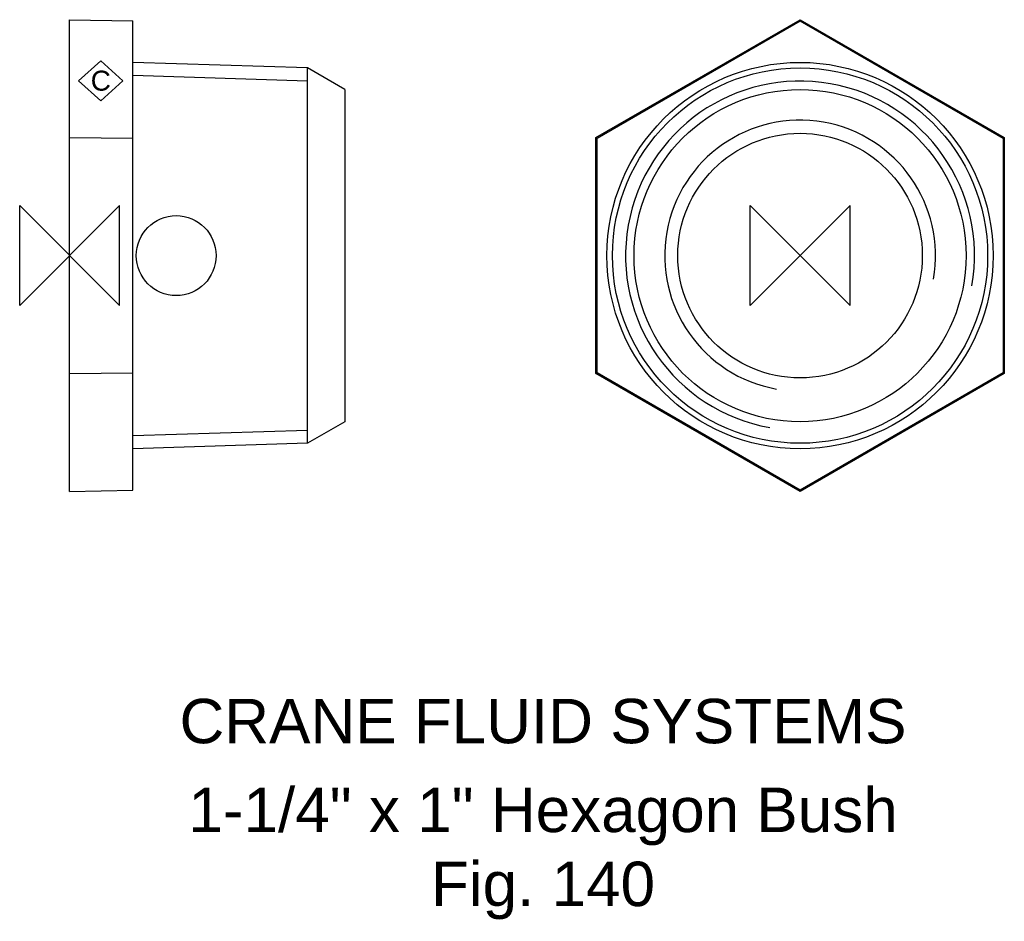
# Model space of a CAD drawing. Extents: x -6 to 105, y -75 to 27.
import ezdxf

# ---------------------------------------------------------------- set-up
doc = ezdxf.new("R2010")
doc.units = 0
doc.header["$MEASUREMENT"] = 0
doc.layers.get('0').update_dxf_attribs({"linetype": 'CONTINUOUS'})
for name, color, linetype in [('DETAIL', 2, 'CONTINUOUS'), ('ORIGIN', 6, 'CONTINUOUS'), ('SYMBOL', 3, 'CONTINUOUS')]:
    doc.layers.add(name, color=color, linetype=linetype)
doc.layers.add('TEXT', color=7, linetype='CONTINUOUS', lineweight=13)
doc.styles.add('fastrack', font='ARIAL.TTF')

# ---------------------------------------------------------------- blocks, each defined once
blk = doc.blocks.new('ZPO')
at = {"layer": 'ORIGIN'}
for p, q in [((-20, 20), (20, -20)), ((20, 20), (-20, -20)), ((-20, -20), (-20, 20)), ((20, -20), (20, 20))]:
    blk.add_line(p, q, dxfattribs=at)
blk = doc.blocks.new('C Symbol')
at = {"layer": 'SYMBOL'}
for p, q in [((-10, 0), (0, 9)), ((0, 9), (10, 0)), ((0, -9), (-10, 0)), ((10, 0), (0, -9))]:
    blk.add_line(p, q, dxfattribs=at)
at = {"layer": 'SYMBOL', "insert": (0, 0), "char_height": 9, "attachment_point": 5, "style": 'fastrack'}
blk.add_mtext('C', dxfattribs=at)

msp = doc.modelspace()

# ---------------------------------------------------------------- linework, layer by layer
at = {"layer": 'DETAIL'}
for p, q in [((0, 13.28), (0, 26.56)), ((0, 26.56), (7.1, 26.42)), ((7.1, 13.21), (7.1, 26.42)), ((59.27, 13.28), (82.27, 26.56)), ((59.4, 13.21), (82.27, 26.42)), ((82.27, 26.56), (105.27, 13.28)), ((82.27, 26.56), (82.27, 26.42)), ((82.27, 26.42), (105.15, 13.21)), ((26.79, 21.13), (7.1, 21.75)), ((26.79, -21.13), (26.79, 21.13)), ((31, 18.7), (26.79, 21.13)), ((26.79, -21.13), (26.79, 21.13)), ((26.79, 19.65), (7.1, 20.27)), ((31, 18.7), (31, -18.7)), ((0, -13.28), (0, 13.28)), ((0, 13.28), (7.1, 13.21)), ((7.1, -13.21), (7.1, 13.21)), ((59.27, -13.28), (59.27, 13.28)), ((59.27, 13.28), (59.4, 13.21)), ((59.4, -13.21), (59.4, 13.21)), ((105.27, 13.28), (105.15, 13.21)), ((105.15, 13.21), (105.15, -13.21)), ((105.27, 13.28), (105.27, -13.28)), ((0, -13.28), (7.1, -13.21)), ((0, -26.56), (0, -13.28)), ((7.1, -26.42), (7.1, -13.21)), ((59.27, -13.28), (59.4, -13.21)), ((82.27, -26.56), (59.27, -13.28)), ((82.27, -26.42), (59.4, -13.21)), ((105.15, -13.21), (82.27, -26.42)), ((105.27, -13.28), (82.27, -26.56)), ((105.27, -13.28), (105.15, -13.21)), ((31, -18.7), (26.79, -21.13)), ((7.1, -20.27), (26.79, -19.65)), ((26.79, -21.13), (7.1, -21.75)), ((0, -26.56), (7.1, -26.42)), ((82.27, -26.56), (82.27, -26.42))]:
    msp.add_line(p, q, dxfattribs=at)
for radius in [21.75, 21.13, 18.7, 13.77]:
    msp.add_circle((82.27, 0), radius, dxfattribs=at)
at = {"layer": 'DETAIL', "ltscale": 25.588808}
msp.add_arc((82.27, 0), 19.65, 350, 260, dxfattribs=at)
at = {"layer": 'DETAIL', "ltscale": 25.733452}
msp.add_arc((82.27, 0), 15.25, 350, 260, dxfattribs=at)
at = {"layer": 'ORIGIN'}
msp.add_circle((12, 0), 4.5, dxfattribs=at)

# ---------------------------------------------------------------- block references
at = {"xscale": 0.25, "yscale": 0.25, "zscale": 0.25}
msp.add_blockref('C Symbol', (3.51, 19.68), dxfattribs=at)
at = {"layer": 'ORIGIN', "xscale": 0.28125, "yscale": 0.28125, "zscale": 0.28125}
for p in [(0, 0), (82.27, 0)]:
    msp.add_blockref('ZPO', p, dxfattribs=at)

# ---------------------------------------------------------------- texts
at = {"layer": 'TEXT', "char_height": 5, "attachment_point": 2, "style": 'fastrack'}
for s, insert in [('CRANE FLUID SYSTEMS', (53.32, -49.9)), ('\\A1;1-1/4" x 1" Hexagon Bush\\PFig. 140', (53.32, -59.9))]:
    msp.add_mtext(s, dxfattribs=dict(at, insert=insert))

doc.saveas('drawing.dxf')
